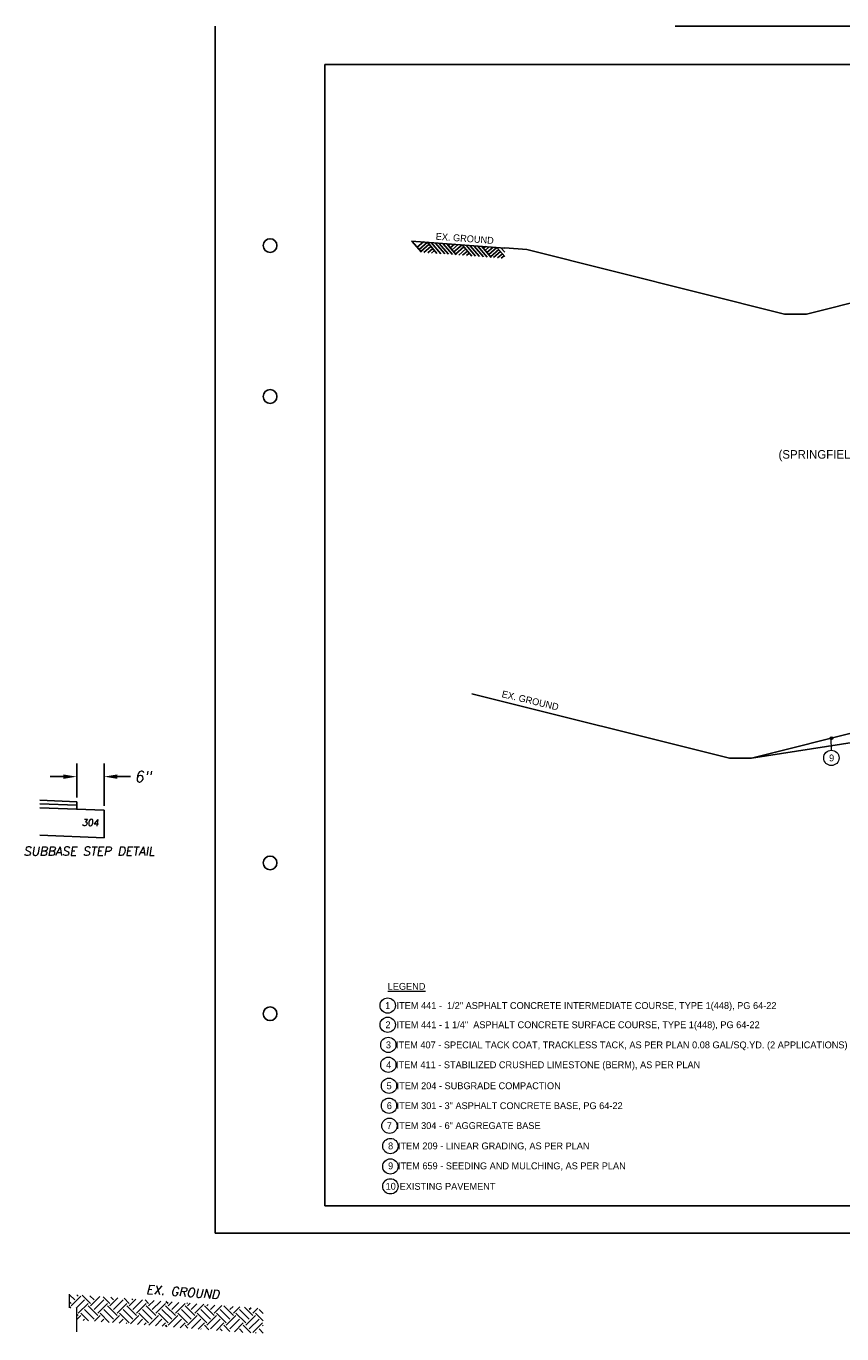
# Model space of a CAD drawing. Header units: feet. Extents: x 1615653 to 1618118, y 708897 to 711917.
# Tile 55 of 183: x 1618054 to 1618068, y 710699 to 710722. Entities that reach past the tile are written whole.
import ezdxf
from ezdxf.enums import TextEntityAlignment as Align

# ---------------------------------------------------------------- set-up
doc = ezdxf.new("R2010")
doc.units = ezdxf.units.FT
doc.header["$LTSCALE"] = 20
doc.header["$MEASUREMENT"] = 0
doc.linetypes.add('DGN Style 3', pattern=[1.792565, 1.280403, -0.512161])
for name, color, linetype in [('C-ROAD', 4, 'Continuous'), ('PROP_CONC_CURB', 2, 'Continuous'), ('TEXT', 1, 'Continuous')]:
    doc.layers.add(name, color=color, linetype=linetype)
for name, color, linetype, lineweight in [('Level 1', 7, 'Continuous', 0), ('Level 21', 7, 'Continuous', 0), ('Level 40', 7, 'Continuous', 0), ('Level 59', 7, 'Continuous', 0), ('Level 7', 7, 'Continuous', 0), ('Level 8', 7, 'Continuous', 0)]:
    doc.layers.add(name, color=color, linetype=linetype, lineweight=lineweight)
doc.layers.add('Level 1 (Construction)', color=7, linetype='Continuous', lineweight=0, plot=False)
doc.styles.add('DIM-1', font='romans.shx', dxfattribs={"oblique": 10, "height": 0.2})
doc.styles.add('ROMANS', font='romans')
doc.styles.get("Standard").update_dxf_attribs({"font": 'simplex.shx'})
doc.styles.add('Style-WORKING', font='WORKING.shx')
doc.dimstyles.get("Standard").update_dxf_attribs({"dimtxt": 0.18, "dimasz": 0.18, "dimexe": 0.18, "dimexo": 0.0625, "dimgap": 0.09, "dimtad": 0, "dimtih": 1, "dimtoh": 1, "dimdec": 4, "dimzin": 0, "dimdsep": 46, "dimtxsty": 'Standard', "dimcen": 0.09, "dimadec": 0, "dimazin": 0, "dimtfac": 1, "dimtdec": 4, "dimtofl": 0, "dimtmove": 0, "dimatfit": 3, "dimfxl": 1, "dimtolj": 1, "dimtzin": 0, "dimarcsym": 0})

# ---------------------------------------------------------------- blocks, each defined once
blk = doc.blocks.new('*D136')
at = {"layer": 'Defpoints', "color": 0, "transparency": 16777216}
for p in [(1618054.48, 710708.751), (1618054.48, 710708.294), (1618054.98, 710708.139)]:
    blk.add_point(p, dxfattribs=at)
at = {"layer": 'TEXT', "color": 0, "lineweight": -2, "transparency": 16777216}
for p, q in [((1618054.48, 710708.374), (1618054.48, 710708.991)), ((1618054.98, 710708.219), (1618054.98, 710708.991)), ((1618054.24, 710708.751), (1618054, 710708.751)), ((1618055.22, 710708.751), (1618055.46, 710708.751))]:
    blk.add_line(p, q, dxfattribs=at)
at = {"layer": 'TEXT', "color": 0, "transparency": 16777216}
for points in [[(1618054.24, 710708.791), (1618054.24, 710708.711), (1618054.48, 710708.751)], [(1618055.22, 710708.791), (1618055.22, 710708.711), (1618054.98, 710708.751)]]:
    blk.add_solid(points, dxfattribs=at)
at = {"layer": 'TEXT', "color": 0, "transparency": 16777216, "insert": (1618055.688, 710708.751), "char_height": 0.2, "attachment_point": 5, "style": 'DIM-1'}
blk.add_mtext('\\A1;6"', dxfattribs=at)

msp = doc.modelspace()

# ---------------------------------------------------------------- hatches: boundary and pattern name
at = {"layer": 'C-ROAD'}
h = msp.add_hatch(dxfattribs=at)
h.set_pattern_fill('EARTH', color=9, angle=45)
h.set_pattern_definition([(45, (4583.20633, 1536.27965), (0, 0.353553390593), [0.25, -0.25]), (45, (4583.14004, 1536.34594), (0, 0.353553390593), [0.25, -0.25]), (45, (4583.07375, 1536.41223), (0, 0.353553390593), [0.25, -0.25]), (135, (4583.07375, 1536.45642), (-0.353553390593, 3e-17), [0.25, -0.25]), (135, (4583.14004, 1536.52271), (-0.353553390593, 3e-17), [0.25, -0.25]), (135, (4583.20633, 1536.589), (-0.353553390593, 3e-17), [0.25, -0.25])])
h.paths.add_polyline_path([(1618057.87661, 710699.05665), (1618054.34966, 710699.31978), (1618054.34966, 710699.06974), (1618054.48296, 710699.06761), (1618054.48296, 710698.85098), (1618057.87661, 710698.5978)])
at = {"layer": 'Level 40', "linetype": 'Continuous', "lineweight": 13}
h = msp.add_hatch(color=7, dxfattribs=at)
h.dxf.hatch_style = 2
edge = h.paths.add_edge_path()
edge.add_arc((1618068.23222, 710709.45049), 0.02499, 0, 360)

# ---------------------------------------------------------------- linework, layer by layer
at = {"color": 8}
msp.add_line((1618066.77766, 710709.08679), (1618070.12848, 710709.60915), dxfattribs=at)
at = {"layer": 'Level 1', "color": 2, "linetype": 'Continuous', "lineweight": -3}
for p, q in [((1618059.00308, 710700.93139), (1618059.00308, 710721.72658)), ((1618059.00308, 710721.72658), (1618090.4958, 710721.72658)), ((1618090.4958, 710700.93139), (1618059.00308, 710700.93139))]:
    msp.add_line(p, q, dxfattribs=at)
for centre in [(1618058.00331, 710718.42734), (1618058.00331, 710715.67798), (1618058.00331, 710707.17994), (1618058.00331, 710704.43058)]:
    msp.add_circle(centre, 0.12497, dxfattribs=at)
at = {"layer": 'Level 1 (Construction)', "color": 2, "linetype": 'DGN Style 3', "lineweight": -3}
for p, q in [((1618057.00354, 710722.42642), (1618057.00354, 710700.4315)), ((1618090.99569, 710722.42642), (1618057.00354, 710722.42642)), ((1618057.00354, 710700.4315), (1618090.99569, 710700.4315))]:
    msp.add_line(p, q, dxfattribs=at)
at = {"layer": 'Level 21', "color": 7, "linetype": 'Continuous', "lineweight": 13}
for p, q in [((1618068.23142, 710709.23145), (1618068.22937, 710709.44552)), ((1618054.34966, 710699.06975), (1618054.34966, 710699.31978)), ((1618054.48296, 710698.63435), (1618054.48296, 710699.06761))]:
    msp.add_line(p, q, dxfattribs=at)
at = {"layer": 'Level 40', "color": 7, "linetype": 'Continuous', "lineweight": 13}
for centre, radius in [((1618068.23222, 710709.45049), 0.02499), ((1618068.23142, 710709.09197), 0.13948), ((1618060.14748, 710704.5801), 0.13948), ((1618060.14748, 710704.23018), 0.13948), ((1618060.15886, 710703.86331), 0.13948), ((1618060.15886, 710703.5004), 0.13948), ((1618060.17128, 710703.11825), 0.13948), ((1618060.17128, 710702.75534), 0.13948), ((1618060.17962, 710702.38867), 0.13948), ((1618060.19631, 710702.02033), 0.13948), ((1618060.19631, 710701.64861), 0.13948), ((1618060.19631, 710701.2857), 0.13948)]:
    msp.add_circle(centre, radius, dxfattribs=at)
at = {"layer": 'Level 7', "color": 3, "linetype": 'DGN Style 3', "lineweight": -3}
msp.add_line((1618062.28093, 710718.38364), (1618060.57966, 710718.51056), dxfattribs=at)
at = {"layer": 'Level 7', "color": 3, "linetype": 'Continuous', "lineweight": -3}
for p, q in [((1618060.58794, 710718.50995), (1618060.76323, 710718.30638)), ((1618060.6858, 710718.39631), (1618060.79944, 710718.49417)), ((1618060.71841, 710718.35843), (1618060.86993, 710718.4889)), ((1618060.75104, 710718.32056), (1618060.90253, 710718.45105)), ((1618060.80737, 710718.3031), (1618060.93518, 710718.41315)), ((1618060.86993, 710718.4889), (1618061.04522, 710718.28535)), ((1618060.87786, 710718.29783), (1618060.96779, 710718.37528)), ((1618060.94044, 710718.48365), (1618061.11575, 710718.28008)), ((1618061.01093, 710718.47839), (1618061.18624, 710718.27484)), ((1618061.08143, 710718.47314), (1618061.25672, 710718.26957)), ((1618061.15194, 710718.46787), (1618061.32724, 710718.26431)), ((1618061.22243, 710718.46261), (1618061.39774, 710718.25906)), ((1618061.25505, 710718.42473), (1618061.29291, 710718.45736)), ((1618061.28766, 710718.38686), (1618061.36341, 710718.4521)), ((1618061.32029, 710718.34899), (1618061.43393, 710718.44683)), ((1618061.3529, 710718.31111), (1618061.50441, 710718.44158)), ((1618061.38552, 710718.27324), (1618061.53704, 710718.40371)), ((1618061.44186, 710718.25576), (1618061.56966, 710718.36581)), ((1618061.50441, 710718.44158), (1618061.67972, 710718.23801)), ((1618061.57493, 710718.43632), (1618061.75024, 710718.23276)), ((1618061.64543, 710718.43107), (1618061.82072, 710718.2275)), ((1618061.71591, 710718.4258), (1618061.89121, 710718.22225)), ((1618061.78643, 710718.42054), (1618061.96172, 710718.21698)), ((1618061.85691, 710718.41529), (1618062.03222, 710718.21172)), ((1618061.88954, 710718.37741), (1618061.92741, 710718.41002)), ((1618061.92215, 710718.33954), (1618061.9979, 710718.40477)), ((1618061.95477, 710718.30165), (1618062.06841, 710718.39951)), ((1618061.9874, 710718.26377), (1618062.1389, 710718.39424)), ((1618062.02001, 710718.2259), (1618062.17152, 710718.35637)), ((1618062.1389, 710718.39424), (1618062.28093, 710718.22933)), ((1618062.20943, 710718.38899), (1618062.28093, 710718.30596)), ((1618060.94837, 710718.29258), (1618061.00041, 710718.33739)), ((1618061.51234, 710718.25051), (1618061.60227, 710718.32794)), ((1618061.58288, 710718.24524), (1618061.6349, 710718.29005)), ((1618062.07635, 710718.20843), (1618062.20415, 710718.31848)), ((1618062.14685, 710718.20317), (1618062.23676, 710718.2806)), ((1618062.21736, 710718.1979), (1618062.2694, 710718.24271))]:
    msp.add_line(p, q, dxfattribs=at)
at = {"layer": 'Level 8', "color": 3, "linetype": 'Continuous', "lineweight": -3}
for p, q in [((1618062.28183, 710718.38551), (1618062.68084, 710718.35382)), ((1618067.37772, 710717.17961), (1618062.68084, 710718.35382)), ((1618069.88497, 710717.70643), (1618067.77766, 710717.17961)), ((1618067.77766, 710717.17961), (1618067.37772, 710717.17961)), ((1618066.37772, 710709.08679), (1618061.68084, 710710.26101)), ((1618068.88497, 710709.61362), (1618066.77766, 710709.08679)), ((1618066.77766, 710709.08679), (1618066.37772, 710709.08679))]:
    msp.add_line(p, q, dxfattribs=at)
at = {"layer": 'PROP_CONC_CURB'}
for p, q in [((1618054.48043, 710708.29413), (1618053.80625, 710708.3211)), ((1618054.48043, 710708.23161), (1618053.80625, 710708.25858)), ((1618054.98043, 710708.13858), (1618053.80625, 710708.18555)), ((1618054.48043, 710708.29413), (1618054.48043, 710708.15858)), ((1618054.98043, 710708.13858), (1618054.98043, 710707.63858)), ((1618054.98043, 710707.63858), (1618053.80625, 710707.68555))]:
    msp.add_line(p, q, dxfattribs=at)

# ---------------------------------------------------------------- texts
at = {"layer": 'Level 40', "color": 7, "linetype": 'Continuous', "lineweight": 13, "style": 'Style-WORKING'}
for rotation, p in [(355.708014, (1618061.54719, 710718.49621)), (346.584417, (1618062.73072, 710710.07866))]:
    msp.add_text('EX. GROUND', height=0.124971, rotation=rotation, dxfattribs=at).set_placement(p, align=Align.CENTER)
at = {"layer": 'Level 40', "color": 7, "linetype": 'Continuous', "lineweight": 30, "style": 'Style-WORKING'}
msp.add_text('(SPRINGFIELD TOWNSHIP)', height=0.155964, dxfattribs=at).set_placement((1618068.6244, 710714.6233), align=Align.MIDDLE_CENTER)
at = {"layer": 'Level 40', "color": 7, "linetype": 'Continuous', "lineweight": 13, "style": 'Style-WORKING'}
for s, height, p in [('9', 0.12497, (1618068.23638, 710709.0919)), ('1', 0.12497, (1618060.1473, 710704.58001)), ('2', 0.12497, (1618060.15333, 710704.23011)), ('3', 0.12497, (1618060.16076, 710703.86324)), ('4', 0.12497, (1618060.16519, 710703.50033)), ('5', 0.12497, (1618060.17319, 710703.11818)), ('6', 0.12497, (1618060.17762, 710702.75527)), ('7', 0.12497, (1618060.17762, 710702.39236)), ('8', 0.12497, (1618060.20066, 710702.02193)), ('9', 0.12497, (1618060.20066, 710701.65902)), ('10', 0.124971, (1618060.2015, 710701.28673))]:
    msp.add_text(s, height=height, dxfattribs=at).set_placement(p, align=Align.MIDDLE_CENTER)
at = {"layer": 'Level 40', "color": 7, "linetype": 'Continuous', "lineweight": 13, "style": 'ROMANS', "oblique": 10}
msp.add_text('SUBBASE STEP DETAIL', height=0.16, dxfattribs=at).set_placement((1618054.70693, 710707.3136), align=Align.CENTER)
at = {"layer": 'Level 40', "color": 7, "linetype": 'Continuous', "lineweight": 13, "style": 'Style-WORKING'}
for s, p in [('%%uLEGEND%%u', (1618060.14745, 710704.92995)), ('   ITEM 441 -  1/2" ASPHALT CONCRETE INTERMEDIATE COURSE, TYPE 1(448), PG 64-22', (1618060.16991, 710704.57994)), ('   ITEM 441 - 1 1/4"  ASPHALT CONCRETE SURFACE COURSE, TYPE 1(448), PG 64-22', (1618060.16991, 710704.23002)), ('   ITEM 407 - SPECIAL TACK COAT, TRACKLESS TACK, AS PER PLAN 0.08 GAL/SQ.YD. (2 APPLICATIONS)', (1618060.15883, 710703.86324)), ('   ITEM 411 - STABILIZED CRUSHED LIMESTONE (BERM), AS PER PLAN', (1618060.15883, 710703.50033)), ('   ITEM 204 - SUBGRADE COMPACTION', (1618060.17126, 710703.11818)), ('   ITEM 301 - 3" ASPHALT CONCRETE BASE, PG 64-22', (1618060.17126, 710702.75527)), ('   ITEM 304 - 6" AGGREGATE BASE', (1618060.17126, 710702.39236)), ('   ITEM 209 - LINEAR GRADING, AS PER PLAN', (1618060.1943, 710702.02193)), ('   ITEM 659 - SEEDING AND MULCHING, AS PER PLAN', (1618060.1943, 710701.65902)), ('   EXISTING PAVEMENT', (1618060.22615, 710701.2852))]:
    msp.add_text(s, height=0.1249711, dxfattribs=at).set_placement(p, align=Align.MIDDLE_LEFT)
at = {"layer": 'Level 40', "color": 7, "linetype": 'Continuous', "lineweight": 13, "style": 'ROMANS', "oblique": 10}
msp.add_text('EX. GROUND', height=0.16, rotation=355.708014, dxfattribs=at).set_placement((1618056.40912, 710699.28178), align=Align.CENTER)
at = {"layer": 'Level 59', "color": 7, "linetype": 'Continuous', "lineweight": 13, "style": 'ROMANS', "oblique": 10}
msp.add_text('304', height=0.12, rotation=359.106186, dxfattribs=at).set_placement((1618054.5729, 710707.8559))

# ---------------------------------------------------------------- dimensions: what is measured, and where the dimension line sits
at = {"layer": 'TEXT', "color": 0}
dim = msp.add_linear_dim(base=(1618054.48043, 710708.75135), p1=(1618054.98043, 710708.13858), p2=(1618054.48043, 710708.29413), text='6"', dimstyle='Standard', override={"dimscale": 4, "dimtxt": 0.16, "dimasz": 0.06, "dimexe": 0.06, "dimexo": 0.02, "dimgap": 0.02, "dimtih": 0, "dimtoh": 0, "dimdec": 1, "dimpost": "'", "dimtxsty": 'DIM-1'}, dxfattribs=at)
dim.commit()
dim.dimension.update_dxf_attribs({"geometry": '*D136', "text_midpoint": (1618055.68804, 710708.75135), "dimtype": 160})

doc.saveas('drawing.dxf')
